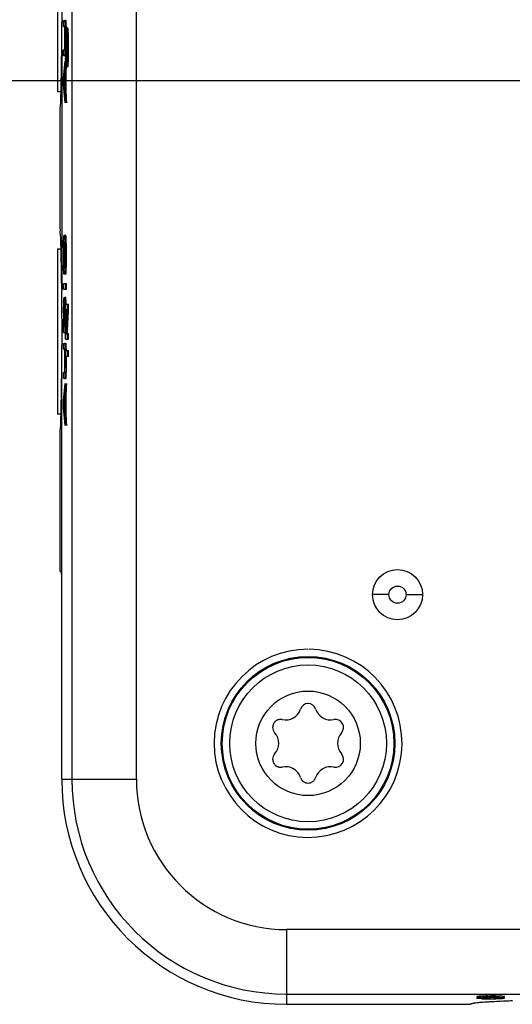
# Model space of a CAD drawing. Header units: inches. Extents: x 0 to 34, y 0 to 22.
# Tile 109 of 129: x 27.2 to 27.9, y 7.4 to 8.8. Entities that reach past the tile are written whole.
import ezdxf

# ---------------------------------------------------------------- set-up
doc = ezdxf.new("R2010")
doc.units = ezdxf.units.IN
doc.header["$LTSCALE"] = 1.87
doc.header["$MEASUREMENT"] = 0
doc.layers.get('0').update_dxf_attribs({"linetype": 'CONTINUOUS'})
doc.layers.add('DIMENSIONS', color=7, linetype='CONTINUOUS')
doc.styles.get("Standard").update_dxf_attribs({"font": 'txt', "width": 0.8})
doc.dimstyles.new('DIMSTYLE_2', dxfattribs={"dimtxt": 0.125, "dimasz": 0.18, "dimexe": 0.18, "dimexo": 0.0625, "dimgap": 0.09, "dimtad": 0, "dimtih": 1, "dimtoh": 1, "dimzin": 4, "dimdsep": 46, "dimtxsty": 'STANDARD', "dimblk": '_FILLED', "dimblk1": '_FILLED', "dimblk2": '_FILLED', "dimcen": 0.09, "dimadec": 0, "dimazin": 0, "dimtp": 0.02, "dimtm": 0.02, "dimtfac": 1, "dimtofl": 0, "dimtmove": 0, "dimatfit": 3, "dimldrblk": '_FILLED', "dimfxl": 1, "dimtolj": 1, "dimtzin": 4, "dimarcsym": 0})

# ---------------------------------------------------------------- blocks, each defined once
blk = doc.blocks.new('*D17')
at = {"layer": 'DIMENSIONS', "color": 2, "linetype": 'CONTINUOUS'}
blk.add_line((28.8448, 8.6798), (26.5923, 8.6798), dxfattribs=at)
at = {"layer": 'DIMENSIONS', "color": 2, "linetype": 'CONTINUOUS', "insert": (26.5298, 8.7423), "char_height": 0.125, "width": 1.125, "attachment_point": 3, "line_spacing_factor": 0.9}
blk.add_mtext('1.29{\\Ftxt.shx;\\W1.000000;\\H0.125000; }[32.8]', dxfattribs=at)
blk = doc.blocks.new('_FILLED')
at = {"color": 0, "linetype": 'BYBLOCK'}
blk.add_solid([(0, 0), (-1, 0.1736), (-1, -0.1736)], dxfattribs=at)
blk = doc.blocks.new('*D18')
at = {"layer": 'DIMENSIONS', "color": 2, "linetype": 'CONTINUOUS'}
blk.add_line((27.9748, 11.8298), (26.5923, 11.8298), dxfattribs=at)
at = {"layer": 'DIMENSIONS', "color": 2, "linetype": 'CONTINUOUS', "insert": (26.5298, 11.8923), "char_height": 0.125, "width": 1.225, "attachment_point": 3, "line_spacing_factor": 0.9}
blk.add_mtext('4.44{\\Ftxt.shx;\\W1.000000;\\H0.125000; }[112.8]', dxfattribs=at)

msp = doc.modelspace()

# ---------------------------------------------------------------- linework, layer by layer
at = {"color": 6, "linetype": 'CONTINUOUS'}
for p, q in [((27.3023, 12.4548), (27.3023, 7.7048)), ((27.3923, 7.7048), (27.3923, 12.4548)), ((27.2823, 8.8949), (27.2823, 8.6646)), ((27.288, 8.7224), (27.288, 8.3871)), ((27.2871, 8.6646), (27.2823, 8.6646)), ((27.2823, 8.4449), (27.2823, 8.2146)), ((27.2871, 8.4449), (27.2823, 8.4449)), ((27.288, 7.7048), (27.288, 8.2724)), ((27.2871, 8.2146), (27.2823, 8.2146)), ((27.7453, 7.9624), (27.7223, 7.9624)), ((27.7693, 7.9624), (27.7923, 7.9624)), ((27.288, 7.7048), (27.3923, 7.7048)), ((30.4623, 7.4948), (27.6023, 7.4948)), ((27.6023, 7.4948), (27.6023, 7.3905)), ((27.6023, 7.4048), (30.4623, 7.4048)), ((27.6023, 7.3905), (27.859, 7.3905)), ((27.9054, 7.3947), (27.9029, 7.3946)), ((27.9067, 7.3948), (27.9054, 7.3947))]:
    msp.add_line(p, q, dxfattribs=at)
at = {"color": 7, "linetype": 'CONTINUOUS'}
for p, q in [((27.2905, 8.7557), (27.2905, 8.7638)), ((27.2905, 8.7638), (27.2917, 8.7638)), ((27.2922, 8.7615), (27.2923, 8.7589)), ((27.2923, 8.7589), (27.2925, 8.754)), ((27.2925, 8.7638), (27.2925, 8.7557)), ((27.2937, 8.7638), (27.2925, 8.7638)), ((27.294, 8.7632), (27.2937, 8.7638)), ((27.2942, 8.7616), (27.294, 8.7632)), ((27.2943, 8.7589), (27.2942, 8.7616)), ((27.2945, 8.7541), (27.2943, 8.7589)), ((27.2917, 8.7557), (27.2905, 8.7557)), ((27.292, 8.7551), (27.2918, 8.7557)), ((27.2922, 8.7524), (27.292, 8.7551)), ((27.2923, 8.747), (27.2922, 8.7524)), ((27.2925, 8.7557), (27.2937, 8.7557)), ((27.2934, 8.7364), (27.2935, 8.7445)), ((27.2935, 8.7445), (27.2938, 8.7501)), ((27.294, 8.755), (27.2941, 8.7533)), ((27.2947, 8.7444), (27.2944, 8.745)), ((27.2951, 8.7396), (27.2947, 8.7444)), ((27.2952, 8.7465), (27.2954, 8.7373)), ((27.2956, 8.7468), (27.2954, 8.7386)), ((27.2961, 8.7446), (27.2964, 8.745)), ((27.2973, 8.7444), (27.297, 8.7501)), ((27.2974, 8.7362), (27.2973, 8.7444)), ((27.2938, 8.7408), (27.2936, 8.7342)), ((27.2952, 8.7362), (27.2951, 8.7396)), ((27.2956, 8.7334), (27.2957, 8.7391)), ((27.2969, 8.7426), (27.2971, 8.7396)), ((27.2971, 8.7396), (27.2972, 8.7362)), ((27.2905, 8.7147), (27.2905, 8.723)), ((27.2905, 8.723), (27.2918, 8.723)), ((27.2918, 8.723), (27.292, 8.7241)), ((27.2923, 8.7182), (27.2919, 8.715)), ((27.292, 8.7241), (27.2921, 8.7257)), ((27.2921, 8.7257), (27.2922, 8.729)), ((27.2924, 8.7234), (27.2923, 8.7182)), ((27.2925, 8.723), (27.2925, 8.7147)), ((27.2933, 8.723), (27.2925, 8.723)), ((27.2936, 8.7267), (27.2936, 8.7259)), ((27.2938, 8.723), (27.2936, 8.723)), ((27.2936, 8.7185), (27.2938, 8.7117)), ((27.2939, 8.7233), (27.2938, 8.723)), ((27.2941, 8.7257), (27.2939, 8.7233)), ((27.2941, 8.7161), (27.2943, 8.7182)), ((27.2942, 8.7291), (27.2942, 8.7263)), ((27.2943, 8.7182), (27.2944, 8.7234)), ((27.2951, 8.7129), (27.2952, 8.7162)), ((27.2954, 8.716), (27.2953, 8.7079)), ((27.2956, 8.726), (27.2956, 8.7267)), ((27.2958, 8.7121), (27.2956, 8.7188)), ((27.2972, 8.7162), (27.2971, 8.7129)), ((27.2917, 8.7147), (27.2905, 8.7147)), ((27.2905, 8.6835), (27.2926, 8.7078)), ((27.2919, 8.715), (27.2917, 8.7147)), ((27.2925, 8.7147), (27.2934, 8.7147)), ((27.2926, 8.7078), (27.2926, 8.6987)), ((27.2936, 8.7066), (27.2934, 8.7119)), ((27.2938, 8.7024), (27.2936, 8.7066)), ((27.2938, 8.7117), (27.2941, 8.7083)), ((27.2941, 8.7083), (27.2943, 8.7075)), ((27.2951, 8.7023), (27.2948, 8.6997)), ((27.2949, 8.7099), (27.2951, 8.7129)), ((27.2953, 8.7079), (27.2951, 8.7023)), ((27.2954, 8.7117), (27.2956, 8.7066)), ((27.2956, 8.7066), (27.2958, 8.7024)), ((27.2958, 8.7024), (27.2961, 8.6997)), ((27.2967, 8.7081), (27.2964, 8.7076)), ((27.2971, 8.7129), (27.2967, 8.7081)), ((27.2918, 8.6897), (27.2907, 8.6786)), ((27.2918, 8.667), (27.2918, 8.6897)), ((27.2926, 8.6987), (27.292, 8.6922)), ((27.292, 8.6922), (27.292, 8.6643)), ((27.294, 8.7009), (27.2925, 8.6835)), ((27.2927, 8.6786), (27.2938, 8.6897)), ((27.2938, 8.6897), (27.2938, 8.667)), ((27.294, 8.6922), (27.2946, 8.6987)), ((27.294, 8.6643), (27.294, 8.6922)), ((27.2948, 8.6997), (27.2944, 8.6988)), ((27.2961, 8.6997), (27.2962, 8.6993)), ((27.2962, 8.6993), (27.2964, 8.6988)), ((27.2905, 8.6745), (27.2905, 8.6835)), ((27.2926, 8.6492), (27.2905, 8.6745)), ((27.2907, 8.6786), (27.2918, 8.667)), ((27.2925, 8.6835), (27.2925, 8.6745)), ((27.2925, 8.6745), (27.2946, 8.6492)), ((27.2938, 8.667), (27.2927, 8.6786)), ((27.292, 8.6643), (27.2926, 8.6578)), ((27.2946, 8.6578), (27.294, 8.6643)), ((27.2926, 8.6578), (27.2926, 8.6492)), ((27.2946, 8.6492), (27.2946, 8.6578)), ((27.2858, 8.6371), (27.2859, 8.6421)), ((27.2858, 8.4725), (27.2858, 8.6371)), ((27.2859, 8.4675), (27.2858, 8.47)), ((27.2905, 8.4471), (27.2906, 8.4551)), ((27.2906, 8.4551), (27.2909, 8.4607)), ((27.2917, 8.455), (27.2915, 8.4556)), ((27.2922, 8.4502), (27.2917, 8.455)), ((27.2923, 8.4571), (27.2925, 8.4479)), ((27.2927, 8.4574), (27.2925, 8.4492)), ((27.2932, 8.4552), (27.2935, 8.4556)), ((27.2944, 8.455), (27.2941, 8.4607)), ((27.2945, 8.4468), (27.2944, 8.455)), ((27.2909, 8.4514), (27.2907, 8.4448)), ((27.2923, 8.4468), (27.2922, 8.4502)), ((27.2927, 8.444), (27.2928, 8.4497)), ((27.294, 8.4532), (27.2942, 8.4502)), ((27.2942, 8.4502), (27.2943, 8.4468)), ((27.2906, 8.4373), (27.2906, 8.4366)), ((27.2907, 8.4291), (27.2909, 8.4223)), ((27.2922, 8.4235), (27.2923, 8.4268)), ((27.2926, 8.4366), (27.2926, 8.4373)), ((27.2929, 8.4227), (27.2927, 8.4294)), ((27.2943, 8.4269), (27.2942, 8.4235)), ((27.2907, 8.4172), (27.2905, 8.4225)), ((27.2909, 8.413), (27.2907, 8.4172)), ((27.2909, 8.4223), (27.2912, 8.4189)), ((27.2912, 8.4189), (27.2914, 8.4181)), ((27.292, 8.4205), (27.2922, 8.4235)), ((27.2924, 8.4185), (27.2921, 8.413)), ((27.2925, 8.4266), (27.2924, 8.4185)), ((27.2925, 8.4223), (27.2927, 8.4172)), ((27.2927, 8.4172), (27.2929, 8.413)), ((27.2929, 8.413), (27.2932, 8.4103)), ((27.2938, 8.4188), (27.2935, 8.4182)), ((27.2942, 8.4235), (27.2938, 8.4188)), ((27.2919, 8.4103), (27.2915, 8.4094)), ((27.2921, 8.413), (27.2919, 8.4103)), ((27.2932, 8.4103), (27.2933, 8.4099)), ((27.2933, 8.4099), (27.2935, 8.4094)), ((27.2905, 8.3887), (27.2905, 8.397)), ((27.2905, 8.397), (27.2946, 8.397)), ((27.2905, 8.3887), (27.2946, 8.3887)), ((27.2926, 8.397), (27.2926, 8.3887)), ((27.2946, 8.3887), (27.2946, 8.397)), ((27.2907, 8.3702), (27.2909, 8.374)), ((27.2909, 8.374), (27.2912, 8.3766)), ((27.2912, 8.3766), (27.2915, 8.3776)), ((27.2929, 8.3741), (27.2927, 8.3702)), ((27.2939, 8.3763), (27.2935, 8.3776)), ((27.2942, 8.3728), (27.2939, 8.3763)), ((27.2944, 8.3676), (27.2942, 8.3728)), ((27.2905, 8.3572), (27.2906, 8.3638)), ((27.2909, 8.3628), (27.2908, 8.3588)), ((27.2911, 8.366), (27.2909, 8.3628)), ((27.2917, 8.3684), (27.2915, 8.3687)), ((27.2918, 8.3678), (27.2917, 8.3684)), ((27.292, 8.3651), (27.2918, 8.3678)), ((27.2922, 8.3608), (27.292, 8.3651)), ((27.2924, 8.3676), (27.2925, 8.3616)), ((27.2926, 8.3636), (27.2925, 8.3629)), ((27.2925, 8.3616), (27.2925, 8.3608)), ((27.2929, 8.3628), (27.2931, 8.3661)), ((27.2931, 8.3661), (27.2933, 8.368)), ((27.2933, 8.368), (27.2935, 8.3686)), ((27.2934, 8.3601), (27.2934, 8.3678)), ((27.2934, 8.3678), (27.2975, 8.3678)), ((27.2951, 8.3601), (27.2934, 8.3601)), ((27.2934, 8.3305), (27.2951, 8.3601)), ((27.2935, 8.3687), (27.2938, 8.3678)), ((27.2971, 8.3601), (27.2954, 8.3305)), ((27.2955, 8.3678), (27.2955, 8.3571)), ((27.2955, 8.3601), (27.2971, 8.3601)), ((27.2975, 8.3571), (27.2975, 8.3678)), ((27.2905, 8.3558), (27.2905, 8.3572)), ((27.2905, 8.3459), (27.2905, 8.3469)), ((27.2905, 8.3285), (27.2905, 8.3459)), ((27.2907, 8.3469), (27.2907, 8.3369)), ((27.2923, 8.3564), (27.2923, 8.357)), ((27.2923, 8.3369), (27.2923, 8.345)), ((27.2926, 8.3285), (27.2927, 8.3469)), ((27.2955, 8.3571), (27.2937, 8.3265)), ((27.2946, 8.3507), (27.2945, 8.3539)), ((27.2957, 8.3265), (27.2975, 8.3571)), ((27.2907, 8.3369), (27.2923, 8.3369)), ((27.2937, 8.3369), (27.2927, 8.3369)), ((27.2934, 8.319), (27.2934, 8.3305)), ((27.2946, 8.3285), (27.2946, 8.3415)), ((27.2954, 8.3305), (27.2955, 8.319)), ((27.2905, 8.3285), (27.2934, 8.3285)), ((27.2934, 8.319), (27.2975, 8.319)), ((27.2937, 8.3265), (27.2954, 8.3265)), ((27.2938, 8.3285), (27.2946, 8.3285)), ((27.2975, 8.3265), (27.2957, 8.3265)), ((27.2975, 8.319), (27.2975, 8.3265)), ((27.2905, 8.3051), (27.2905, 8.3132)), ((27.2905, 8.3132), (27.2917, 8.3132)), ((27.2917, 8.3051), (27.2905, 8.3051)), ((27.2917, 8.3132), (27.292, 8.3126)), ((27.292, 8.3045), (27.2918, 8.3051)), ((27.292, 8.3126), (27.2922, 8.3109)), ((27.2922, 8.3018), (27.292, 8.3045)), ((27.2922, 8.3109), (27.2923, 8.3082)), ((27.2923, 8.3082), (27.2925, 8.3034)), ((27.2925, 8.3132), (27.2925, 8.3051)), ((27.2937, 8.3132), (27.2925, 8.3132)), ((27.2925, 8.3051), (27.2937, 8.3051)), ((27.2934, 8.2952), (27.2934, 8.3035)), ((27.2934, 8.3035), (27.2975, 8.3035)), ((27.294, 8.3126), (27.2937, 8.3132)), ((27.2942, 8.311), (27.294, 8.3126)), ((27.2943, 8.3082), (27.2942, 8.311)), ((27.2945, 8.3035), (27.2943, 8.3082)), ((27.2955, 8.3035), (27.2955, 8.2952)), ((27.2975, 8.2952), (27.2975, 8.3035)), ((27.2923, 8.2964), (27.2922, 8.3018)), ((27.2934, 8.2952), (27.2975, 8.2952)), ((27.2921, 8.2751), (27.2922, 8.2784)), ((27.2942, 8.2785), (27.2941, 8.2751)), ((27.2905, 8.2641), (27.2905, 8.2724)), ((27.2905, 8.2724), (27.2918, 8.2724)), ((27.2917, 8.2641), (27.2905, 8.2641)), ((27.2919, 8.2643), (27.2917, 8.2641)), ((27.2918, 8.2724), (27.292, 8.2735)), ((27.2923, 8.2676), (27.2919, 8.2643)), ((27.292, 8.2735), (27.2921, 8.2751)), ((27.2924, 8.2728), (27.2923, 8.2676)), ((27.2925, 8.2724), (27.2925, 8.2641)), ((27.2938, 8.2724), (27.2925, 8.2724)), ((27.2925, 8.2641), (27.2937, 8.2641)), ((27.2939, 8.2727), (27.2938, 8.2724)), ((27.2941, 8.2751), (27.2939, 8.2727)), ((27.2941, 8.2655), (27.2943, 8.2676)), ((27.2943, 8.2676), (27.2944, 8.2728)), ((27.2905, 8.2328), (27.2926, 8.2572)), ((27.2926, 8.2481), (27.292, 8.2416)), ((27.2946, 8.2572), (27.2925, 8.2328)), ((27.2926, 8.2572), (27.2926, 8.2481)), ((27.294, 8.2416), (27.2946, 8.2481)), ((27.2946, 8.2481), (27.2946, 8.2572)), ((27.2918, 8.2391), (27.2907, 8.228)), ((27.2918, 8.2164), (27.2918, 8.2391)), ((27.292, 8.2416), (27.292, 8.2137)), ((27.2927, 8.228), (27.2938, 8.2391)), ((27.2938, 8.2391), (27.2938, 8.2164)), ((27.294, 8.2137), (27.294, 8.2416)), ((27.2905, 8.2239), (27.2905, 8.2328)), ((27.2926, 8.1986), (27.2905, 8.2239)), ((27.2907, 8.228), (27.2918, 8.2164)), ((27.2925, 8.2328), (27.2925, 8.2239)), ((27.2925, 8.2239), (27.2946, 8.1986)), ((27.2938, 8.2164), (27.2927, 8.228)), ((27.292, 8.2137), (27.2926, 8.2072)), ((27.2926, 8.2072), (27.2926, 8.1986)), ((27.2946, 8.2072), (27.294, 8.2137)), ((27.2946, 8.1986), (27.2946, 8.2072)), ((27.2858, 8.1871), (27.2859, 8.1921)), ((27.2858, 8.0002), (27.2858, 8.1871)), ((27.2859, 7.9952), (27.2858, 8.0002)), ((27.2879, 7.9933), (27.2859, 7.9952)), ((27.288, 7.9883), (27.2879, 7.9933)), ((27.8684, 7.3986), (27.868, 7.3989)), ((27.8706, 7.3984), (27.8684, 7.3986)), ((27.8714, 7.4016), (27.8688, 7.4013)), ((27.8751, 7.3981), (27.8706, 7.3984)), ((27.876, 7.4019), (27.8714, 7.4016)), ((27.8714, 7.3996), (27.876, 7.3999)), ((27.8792, 7.402), (27.876, 7.4019)), ((27.876, 7.3999), (27.8792, 7.4)), ((27.8763, 7.3992), (27.8761, 7.399)), ((27.8794, 7.3983), (27.8831, 7.3982)), ((27.8809, 7.4017), (27.8841, 7.4018)), ((27.8975, 7.4006), (27.8907, 7.4002)), ((27.8907, 7.3982), (27.8939, 7.3983)), ((27.8977, 7.3995), (27.8916, 7.3997)), ((27.8991, 7.4019), (27.8938, 7.402)), ((27.8938, 7.4), (27.8991, 7.3999)), ((27.8939, 7.3983), (27.8985, 7.3988)), ((27.9004, 7.3981), (27.8948, 7.398)), ((27.8949, 7.4), (27.9005, 7.4001)), ((27.8985, 7.3988), (27.8987, 7.399)), ((27.9029, 7.4017), (27.8991, 7.4019)), ((27.8991, 7.3999), (27.9029, 7.3997)), ((27.9005, 7.4001), (27.9042, 7.4004)), ((27.9051, 7.4015), (27.9029, 7.4017)), ((27.9029, 7.3997), (27.9051, 7.3995)), ((27.9042, 7.4004), (27.9061, 7.4007)), ((27.9051, 7.3995), (27.9063, 7.3993)), ((27.9061, 7.4007), (27.9067, 7.401)), ((27.9063, 7.3993), (27.9067, 7.399))]:
    msp.add_line(p, q, dxfattribs=at)
at = {"color": 6, "linetype": 'CONTINUOUS'}
for centre, radius in [((27.7573, 7.9624), 0.035), ((27.7573, 7.9624), 0.012), ((27.6323, 7.7548), 0.1213), ((27.6323, 7.7548), 0.073)]:
    msp.add_circle(centre, radius, dxfattribs=at)
at = {"color": 7, "linetype": 'CONTINUOUS'}
for radius in [0.12, 0.1095]:
    msp.add_circle((27.6323, 7.7548), radius, dxfattribs=at)
for centre, radius, start, end in [((26.6171, 8.7384), 0.6753, 0.0901, 0.7324), ((26.7956, 8.743), 0.497, 0.5058, 1.2709), ((26.6011, 8.7407), 0.6915, 0.3527, 0.5473), ((26.3992, 8.7395), 0.8934, 359.9951, 0.3514), ((26.6667, 8.7389), 0.6276, 0.0541, 0.5628), ((26.2868, 8.7392), 1.0078, 0.0158, 0.3105), ((26.9346, 8.7369), 0.3577, 358.7365, 359.4974), ((26.6735, 8.7396), 0.6188, 359.4564, 359.9814), ((26.7467, 8.7358), 0.5459, 358.6943, 359.4236), ((26.1855, 8.7406), 1.1071, 359.4673, 359.9396), ((28.256, 8.7257), 0.9627, 179.3599, 179.9429), ((27.7906, 8.7265), 0.497, 179.1184, 179.9771), ((26.8997, 8.7375), 0.3946, 358.7798, 359.4626), ((26.6115, 8.74), 0.6828, 359.4812, 359.9569), ((26.8088, 8.7348), 0.4858, 358.6497, 359.4577), ((26.3271, 8.7399), 0.9675, 359.4266, 359.9733), ((26.887, 8.7279), 0.4083, 0.5268, 1.1701), ((26.6373, 8.7258), 0.6579, 0.0378, 0.5082), ((26.4422, 8.7257), 0.8533, 0.0212, 0.7791), ((27.852, 8.7262), 0.5564, 179.2591, 179.9408), ((26.9271, 8.7285), 0.3702, 0.4974, 1.1997), ((26.6816, 8.726), 0.6156, 0.0217, 0.5269), ((26.2847, 8.7247), 1.0128, 0.0706, 0.6483), ((28.1598, 8.7264), 0.8665, 179.9824, 180.5076), ((27.8675, 8.7236), 0.5742, 180.4888, 181.1693), ((27.8486, 8.7272), 0.555, 180.1324, 180.9043), ((27.2063, 8.7297), 0.0879, 357.4013, 357.7585), ((26.6771, 8.7264), 0.6182, 359.4816, 359.9861), ((26.9306, 8.7239), 0.3646, 358.7968, 359.5201), ((26.293, 8.7271), 1.0025, 359.3648, 359.9382), ((27.819, 8.7269), 0.5234, 180.1055, 180.8856), ((26.6194, 8.7267), 0.6778, 359.504, 359.964), ((26.8961, 8.7244), 0.4012, 358.8367, 359.4879), ((26.8003, 8.7215), 0.4972, 358.5564, 359.4392), ((26.3745, 8.7265), 0.923, 359.385, 359.9664), ((27.8201, 8.7227), 0.5248, 180.9624, 181.1939), ((27.5507, 8.4721), 0.2649, 179.9121, 180.444), ((28.2533, 8.4363), 0.9629, 179.36, 179.9429), ((27.7867, 8.4371), 0.4961, 179.1175, 179.9772), ((26.8833, 8.4385), 0.409, 0.5257, 1.1686), ((26.633, 8.4364), 0.6594, 0.0374, 0.5073), ((26.4392, 8.4363), 0.8534, 0.0212, 0.779), ((27.8477, 8.4368), 0.555, 179.2584, 179.9411), ((26.9237, 8.4391), 0.3707, 0.4961, 1.1983), ((26.6772, 8.4366), 0.6172, 0.0214, 0.5259), ((26.2816, 8.4354), 1.013, 0.0706, 0.6482), ((28.1563, 8.437), 0.8659, 179.9819, 180.5076), ((27.8631, 8.4342), 0.5727, 180.4885, 181.1709), ((27.8458, 8.4378), 0.5551, 180.1324, 180.9044), ((26.6749, 8.437), 0.6175, 359.4816, 359.9863), ((26.9292, 8.4344), 0.3631, 358.7951, 359.5207), ((26.2884, 8.4377), 1.0042, 359.365, 359.938), ((27.8162, 8.4375), 0.5235, 180.1055, 180.8857), ((26.6174, 8.4373), 0.677, 359.5039, 359.9642), ((26.8944, 8.435), 0.3999, 358.8355, 359.4881), ((26.7973, 8.4321), 0.4973, 358.5572, 359.4397), ((26.3706, 8.4371), 0.924, 359.3855, 359.9664), ((27.8158, 8.4333), 0.5234, 180.9631, 181.1961), ((27.1508, 8.3648), 0.1416, 2.2853, 3.2341), ((27.6297, 8.3579), 0.3392, 178.3095, 179.006), ((27.5052, 8.3617), 0.2146, 177.7257, 178.0545), ((27.5477, 8.3602), 0.2572, 178.0556, 178.2797), ((27.755, 8.3508), 0.4643, 179.0201, 179.7028), ((27.0554, 8.3548), 0.2368, 1.2752, 1.4319), ((26.9584, 8.3529), 0.3339, 0.7194, 1.2444), ((27.0969, 8.3625), 0.1955, 1.8502, 2.3277), ((27.06, 8.3612), 0.2325, 1.5658, 1.8607), ((27.8188, 8.3549), 0.5264, 179.1282, 179.5015), ((26.4042, 8.352), 0.8883, 0.1276, 0.5655), ((27.5839, 8.359), 0.2914, 177.8051, 179.0904), ((27.8227, 8.3501), 0.53, 179.0651, 179.6592), ((27.464, 8.3566), 0.1712, 177.8975, 178.5573), ((27.5276, 8.3549), 0.2348, 178.5426, 178.6865), ((27.5862, 8.3536), 0.2935, 178.6951, 178.9974), ((26.9701, 8.353), 0.3242, 0.5972, 1.2675), ((26.1595, 8.3506), 1.1351, 0.1668, 0.4798), ((28.7938, 8.3482), 1.5033, 179.7127, 180.0528), ((28.1355, 8.348), 0.8448, 179.6454, 180.0777), ((26.5228, 8.3488), 0.7695, 0.1581, 0.5611), ((25.9209, 8.3465), 1.3714, 359.9364, 0.1851), ((25.4036, 8.3477), 1.889, 359.9307, 0.1902), ((28.1852, 8.3479), 0.8925, 179.6562, 180.0662), ((26.671, 8.3498), 0.6234, 0.1113, 0.6062), ((25.8564, 8.3464), 1.4379, 0.0113, 0.1815), ((26.7955, 8.2924), 0.497, 0.5058, 1.2708), ((26.6171, 8.2878), 0.6753, 0.0901, 0.7324), ((26.6126, 8.2902), 0.68, 0.4194, 0.5475), ((26.4282, 8.289), 0.8644, 359.9896, 0.4127), ((26.7092, 8.2885), 0.5851, 0.0362, 0.7202), ((26.3275, 8.2886), 0.9671, 0.0131, 0.3922), ((26.9346, 8.2863), 0.3577, 358.7365, 359.4974), ((26.6735, 8.289), 0.6188, 359.4564, 359.9814), ((26.7467, 8.2852), 0.5459, 358.6943, 359.4236), ((26.1855, 8.29), 1.1071, 359.4673, 359.9395), ((26.8997, 8.2869), 0.3946, 358.7798, 359.4626), ((26.6115, 8.2894), 0.6828, 359.4812, 359.9569), ((26.8089, 8.2842), 0.4857, 358.6497, 359.4577), ((26.327, 8.2893), 0.9675, 359.4266, 359.9732), ((27.8864, 7.7442), 0.3463, 268.1249, 269.1431), ((27.886, 7.7279), 0.3279, 268.1671, 269.2061), ((27.8868, 6.9921), 0.41, 90.5051, 91.0606), ((27.8866, 7.0042), 0.3959, 90.4921, 91.074), ((27.8873, 7.7835), 0.3856, 269.1018, 270.0089), ((27.8877, 7.624), 0.2239, 268.8167, 269.8965), ((27.8874, 7.6007), 0.2025, 268.7777, 269.9545), ((27.8878, 6.8775), 0.5245, 90.026, 90.4962), ((27.8876, 6.902), 0.498, 90.0135, 90.5062), ((27.8875, 7.2254), 0.1764, 90.0259, 91.1178), ((27.8875, 7.2295), 0.1703, 90.0062, 91.1248), ((27.8872, 7.5783), 0.1781, 270.0267, 271.1302), ((27.8873, 7.5702), 0.1721, 270.0074, 271.1364), ((27.8871, 7.1785), 0.2233, 88.8341, 89.9012), ((27.8873, 7.1971), 0.2027, 88.7952, 89.9569), ((27.8878, 7.8544), 0.4565, 269.9506, 270.8795), ((27.8875, 6.9277), 0.4744, 89.2486, 90.002), ((27.8874, 6.8968), 0.5032, 89.2703, 89.9804)]:
    msp.add_arc(centre, radius, start, end, dxfattribs=at)
at = {"color": 6, "linetype": 'CONTINUOUS'}
for centre, radius, start, end in [((27.6323, 7.7548), 0.1313, 90, 89.4142), ((27.6323, 7.7992), 0.0111, 18.1897, 161.8103), ((27.6007, 7.8096), 0.0222, 258.1897, 341.8103), ((27.6639, 7.8096), 0.0222, 198.1897, 281.8103), ((27.6707, 7.777), 0.0111, 318.1897, 101.8103), ((27.569, 7.7548), 0.0222, 318.1897, 41.8103), ((27.6956, 7.7548), 0.0222, 138.1897, 221.8103), ((27.6707, 7.7326), 0.0111, 258.1897, 41.8103), ((27.6007, 7.7), 0.0222, 18.1897, 101.8103), ((27.6639, 7.7), 0.0222, 78.1897, 161.8103), ((27.6023, 7.7048), 0.3143, 180, 269.9998), ((27.6023, 7.7048), 0.3, 180, 270), ((27.6023, 7.7048), 0.21, 180, 270), ((27.9263, 6.7283), 0.6667, 93.3937, 93.8851), ((27.9459, 6.3869), 1.0086, 92.7059, 93.359), ((27.9607, 6.0771), 1.3188, 92.5139, 92.7141), ((27.9819, 5.5663), 1.83, 92.0093, 92.3553)]:
    msp.add_arc(centre, radius, start, end, dxfattribs=at)
for centre, ratio, start_param, end_param in [((27.2836, 8.7798), 0.034921, 4.283829, 5.140949), ((27.2858, 8.7798), 0.017455, 3.204571, 4.283829), ((27.2858, 8.3298), 0.017455, 5.153753, 6.220207), ((27.2836, 8.3298), 0.034921, 4.283829, 5.140949), ((27.2858, 8.3298), 0.017455, 3.204571, 4.283829)]:
    msp.add_ellipse(centre, major_axis=(0, 0.138), ratio=ratio, start_param=start_param, end_param=end_param, dxfattribs=at)
at = {"color": 7, "linetype": 'CONTINUOUS'}
for points, knots in [([(27.2917, 8.7638), (27.2918, 8.7638), (27.2919, 8.7636), (27.2919, 8.7635), (27.292, 8.7632), (27.292, 8.7629), (27.2921, 8.7624), (27.2921, 8.7619), (27.2922, 8.7615)], [0, 0, 0, 0, 0.063581, 0.134048, 0.235914, 0.371871, 0.543654, 1, 1, 1, 1]), ([(27.2937, 8.7557), (27.2938, 8.7557), (27.2938, 8.7557), (27.2938, 8.7557), (27.2938, 8.7557), (27.2939, 8.7556), (27.2939, 8.7553), (27.294, 8.7551), (27.294, 8.755)], [0, 0, 0, 0, 0.055399, 0.091085, 0.137785, 0.218399, 0.509349, 1, 1, 1, 1]), ([(27.2938, 8.7501), (27.2938, 8.7504), (27.2938, 8.751), (27.2939, 8.7518), (27.294, 8.7525), (27.2941, 8.753), (27.2941, 8.7533), (27.2942, 8.7536), (27.2943, 8.7537), (27.2943, 8.7538), (27.2944, 8.7538), (27.2944, 8.7538)], [0, 0, 0, 0, 0.260869, 0.471598, 0.638667, 0.768569, 0.866436, 0.934808, 0.958863, 0.976913, 1, 1, 1, 1]), ([(27.2944, 8.745), (27.2944, 8.745), (27.2943, 8.7451), (27.2942, 8.745), (27.2942, 8.7449), (27.2941, 8.7447), (27.2941, 8.7446), (27.2941, 8.7443), (27.294, 8.7437), (27.2939, 8.743), (27.2938, 8.7419), (27.2938, 8.7412), (27.2938, 8.7408)], [0, 0, 0, 0, 0.023437, 0.046687, 0.068507, 0.098638, 0.137743, 0.186367, 0.314283, 0.488108, 0.714476, 1, 1, 1, 1]), ([(27.2944, 8.7538), (27.2944, 8.7538), (27.2945, 8.7538), (27.2945, 8.7537), (27.2946, 8.7537), (27.2946, 8.7535), (27.2947, 8.7533), (27.2948, 8.7529), (27.2948, 8.7523), (27.2949, 8.7513), (27.295, 8.75), (27.2951, 8.7484), (27.2952, 8.7472), (27.2952, 8.7465)], [0, 0, 0, 0, 0.007432, 0.017039, 0.031371, 0.05176, 0.079077, 0.114037, 0.209428, 0.342739, 0.517321, 0.73561, 1, 1, 1, 1]), ([(27.2964, 8.7538), (27.2964, 8.7538), (27.2963, 8.7538), (27.2963, 8.7537), (27.2962, 8.7537), (27.2962, 8.7535), (27.2961, 8.7533), (27.296, 8.7529), (27.296, 8.7523), (27.2959, 8.7514), (27.2958, 8.7501), (27.2957, 8.7486), (27.2956, 8.7474), (27.2956, 8.7468)], [0, 0, 0, 0, 0.007453, 0.017296, 0.031965, 0.052724, 0.080413, 0.11572, 0.211659, 0.345197, 0.519553, 0.737057, 1, 1, 1, 1]), ([(27.2957, 8.7391), (27.2957, 8.7398), (27.2958, 8.7411), (27.2959, 8.7428), (27.296, 8.7439), (27.2961, 8.7444), (27.2961, 8.7446)], [0, 0, 0, 0, 0.400227, 0.700993, 0.891235, 1, 1, 1, 1]), ([(27.297, 8.7501), (27.297, 8.7504), (27.297, 8.751), (27.2969, 8.7519), (27.2968, 8.7525), (27.2967, 8.753), (27.2966, 8.7534), (27.2966, 8.7536), (27.2965, 8.7538), (27.2964, 8.7538)], [0, 0, 0, 0, 0.263785, 0.475783, 0.643084, 0.772792, 0.870424, 0.938491, 1, 1, 1, 1]), ([(27.2964, 8.745), (27.2964, 8.745), (27.2965, 8.7449), (27.2966, 8.7447), (27.2966, 8.7444), (27.2967, 8.7441), (27.2968, 8.7435), (27.2969, 8.743), (27.2969, 8.7426)], [0, 0, 0, 0, 0.068154, 0.138438, 0.238036, 0.369461, 0.536925, 1, 1, 1, 1]), ([(27.2937, 8.7147), (27.2937, 8.7147), (27.2938, 8.7147), (27.2938, 8.7147), (27.2939, 8.7148), (27.2939, 8.7149), (27.294, 8.7151), (27.294, 8.7154), (27.2941, 8.7157), (27.2941, 8.7159), (27.2941, 8.7161)], [0, 0, 0, 0, 0.035386, 0.071994, 0.132665, 0.224352, 0.350099, 0.516155, 0.730247, 1, 1, 1, 1]), ([(27.2944, 8.6988), (27.2944, 8.6988), (27.2943, 8.6989), (27.2943, 8.6989), (27.2942, 8.6991), (27.2942, 8.6993), (27.2941, 8.6997), (27.294, 8.7002), (27.2939, 8.7011), (27.2939, 8.7018), (27.2938, 8.7024)], [0, 0, 0, 0, 0.024329, 0.043419, 0.06868, 0.139929, 0.241353, 0.375352, 0.5446, 1, 1, 1, 1]), ([(27.2944, 8.7076), (27.2945, 8.7076), (27.2945, 8.7077), (27.2946, 8.7079), (27.2947, 8.7081), (27.2947, 8.7084), (27.2948, 8.709), (27.2949, 8.7096), (27.2949, 8.7099)], [0, 0, 0, 0, 0.069085, 0.140605, 0.241207, 0.373012, 0.540118, 1, 1, 1, 1]), ([(27.2964, 8.7076), (27.2964, 8.7076), (27.2964, 8.7075), (27.2963, 8.7075), (27.2963, 8.7076), (27.2962, 8.7077), (27.2961, 8.7079), (27.2961, 8.7083), (27.296, 8.709), (27.2959, 8.7098), (27.2958, 8.7108), (27.2958, 8.7116), (27.2958, 8.7121)], [0, 0, 0, 0, 0.01246, 0.021259, 0.031511, 0.047529, 0.102698, 0.193311, 0.32333, 0.497552, 0.721332, 1, 1, 1, 1]), ([(27.2964, 8.6988), (27.2965, 8.6988), (27.2966, 8.6989), (27.2966, 8.6991), (27.2967, 8.6993), (27.2967, 8.6995), (27.2968, 8.7), (27.2969, 8.7009), (27.2971, 8.7023), (27.2972, 8.705), (27.2973, 8.7073), (27.2973, 8.709)], [0, 0, 0, 0, 0.015149, 0.029271, 0.049154, 0.075505, 0.108936, 0.199951, 0.330174, 0.508042, 1, 1, 1, 1]), ([(27.2909, 8.4607), (27.2909, 8.461), (27.2909, 8.4616), (27.291, 8.4625), (27.2911, 8.4631), (27.2912, 8.4636), (27.2912, 8.464), (27.2913, 8.4642), (27.2914, 8.4643), (27.2914, 8.4644), (27.2915, 8.4644), (27.2915, 8.4644)], [0, 0, 0, 0, 0.260853, 0.471577, 0.638647, 0.768554, 0.866425, 0.934802, 0.958859, 0.976912, 1, 1, 1, 1]), ([(27.2915, 8.4556), (27.2915, 8.4556), (27.2914, 8.4557), (27.2913, 8.4556), (27.2913, 8.4555), (27.2912, 8.4554), (27.2912, 8.4552), (27.2911, 8.4549), (27.2911, 8.4544), (27.291, 8.4536), (27.2909, 8.4525), (27.2909, 8.4518), (27.2909, 8.4514)], [0, 0, 0, 0, 0.023381, 0.046679, 0.06854, 0.098713, 0.137861, 0.186524, 0.314503, 0.488346, 0.714653, 1, 1, 1, 1]), ([(27.2915, 8.4644), (27.2915, 8.4644), (27.2915, 8.4644), (27.2916, 8.4644), (27.2917, 8.4643), (27.2917, 8.4641), (27.2918, 8.4639), (27.2918, 8.4635), (27.2919, 8.4629), (27.292, 8.4619), (27.2921, 8.4606), (27.2922, 8.459), (27.2923, 8.4578), (27.2923, 8.4571)], [0, 0, 0, 0, 0.007432, 0.017038, 0.031369, 0.051756, 0.079072, 0.11403, 0.209419, 0.342728, 0.51731, 0.735602, 1, 1, 1, 1]), ([(27.2935, 8.4644), (27.2935, 8.4644), (27.2934, 8.4644), (27.2934, 8.4644), (27.2933, 8.4643), (27.2933, 8.4641), (27.2932, 8.4639), (27.2931, 8.4636), (27.293, 8.4629), (27.2929, 8.462), (27.2929, 8.4607), (27.2928, 8.4592), (27.2927, 8.458), (27.2927, 8.4574)], [0, 0, 0, 0, 0.007452, 0.017299, 0.031971, 0.052735, 0.080427, 0.115737, 0.21168, 0.34522, 0.519575, 0.737072, 1, 1, 1, 1]), ([(27.2928, 8.4497), (27.2928, 8.4504), (27.2929, 8.4517), (27.293, 8.4534), (27.2931, 8.4545), (27.2932, 8.455), (27.2932, 8.4552)], [0, 0, 0, 0, 0.399968, 0.700676, 0.891047, 1, 1, 1, 1]), ([(27.2941, 8.4607), (27.2941, 8.4611), (27.2941, 8.4617), (27.294, 8.4625), (27.2939, 8.4631), (27.2938, 8.4636), (27.2937, 8.464), (27.2937, 8.4642), (27.2936, 8.4644), (27.2935, 8.4644)], [0, 0, 0, 0, 0.263792, 0.475792, 0.643091, 0.772797, 0.870426, 0.938492, 1, 1, 1, 1]), ([(27.2935, 8.4556), (27.2935, 8.4556), (27.2936, 8.4555), (27.2937, 8.4553), (27.2937, 8.4551), (27.2938, 8.4547), (27.2939, 8.4541), (27.2939, 8.4536), (27.294, 8.4532)], [0, 0, 0, 0, 0.06817, 0.138462, 0.238065, 0.369494, 0.536957, 1, 1, 1, 1]), ([(27.2915, 8.4094), (27.2915, 8.4094), (27.2914, 8.4095), (27.2914, 8.4095), (27.2913, 8.4097), (27.2913, 8.4099), (27.2912, 8.4103), (27.2911, 8.4108), (27.291, 8.4117), (27.2909, 8.4124), (27.2909, 8.413)], [0, 0, 0, 0, 0.02434, 0.043441, 0.068713, 0.139981, 0.24142, 0.375429, 0.544677, 1, 1, 1, 1]), ([(27.2915, 8.4182), (27.2916, 8.4182), (27.2916, 8.4183), (27.2917, 8.4185), (27.2918, 8.4187), (27.2918, 8.419), (27.2919, 8.4197), (27.292, 8.4202), (27.292, 8.4205)], [0, 0, 0, 0, 0.069071, 0.140583, 0.241177, 0.372975, 0.540078, 1, 1, 1, 1]), ([(27.2935, 8.4182), (27.2935, 8.4182), (27.2935, 8.4182), (27.2934, 8.4181), (27.2934, 8.4182), (27.2933, 8.4183), (27.2932, 8.4185), (27.2932, 8.419), (27.2931, 8.4196), (27.293, 8.4204), (27.2929, 8.4215), (27.2929, 8.4222), (27.2929, 8.4227)], [0, 0, 0, 0, 0.012494, 0.021306, 0.031544, 0.047539, 0.102661, 0.193233, 0.323221, 0.497432, 0.721243, 1, 1, 1, 1]), ([(27.2935, 8.4094), (27.2936, 8.4094), (27.2937, 8.4095), (27.2937, 8.4097), (27.2938, 8.4099), (27.2938, 8.4101), (27.2939, 8.4107), (27.294, 8.4115), (27.2941, 8.4129), (27.2943, 8.4156), (27.2944, 8.4179), (27.2944, 8.4196)], [0, 0, 0, 0, 0.015129, 0.029234, 0.0491, 0.075432, 0.108841, 0.199808, 0.329999, 0.507879, 1, 1, 1, 1]), ([(27.2915, 8.3776), (27.2916, 8.3776), (27.2916, 8.3775), (27.2917, 8.3773), (27.2918, 8.3769), (27.2919, 8.3764), (27.292, 8.3757), (27.2921, 8.3745), (27.2921, 8.3735), (27.2922, 8.3728)], [0, 0, 0, 0, 0.023558, 0.068883, 0.14133, 0.244172, 0.38011, 0.550705, 1, 1, 1, 1]), ([(27.2935, 8.3776), (27.2935, 8.3776), (27.2934, 8.3775), (27.2934, 8.3773), (27.2933, 8.3771), (27.2932, 8.3765), (27.2931, 8.3755), (27.293, 8.3746), (27.2929, 8.3741)], [0, 0, 0, 0, 0.02867, 0.077927, 0.152808, 0.256534, 0.559952, 1, 1, 1, 1]), ([(27.2915, 8.3687), (27.2915, 8.3687), (27.2915, 8.3686), (27.2914, 8.3684), (27.2913, 8.368), (27.2911, 8.3671), (27.2911, 8.3665), (27.2911, 8.366)], [0, 0, 0, 0, 0.025881, 0.071627, 0.244788, 0.54456, 1, 1, 1, 1]), ([(27.2937, 8.3051), (27.2938, 8.3051), (27.2938, 8.3051), (27.2938, 8.3051), (27.2938, 8.3051), (27.2939, 8.305), (27.2939, 8.3047), (27.294, 8.3045), (27.294, 8.3044)], [0, 0, 0, 0, 0.055399, 0.091085, 0.137785, 0.218399, 0.509349, 1, 1, 1, 1]), ([(27.2937, 8.2641), (27.2937, 8.2641), (27.2938, 8.2641), (27.2938, 8.2641), (27.2939, 8.2642), (27.2939, 8.2643), (27.294, 8.2645), (27.294, 8.2648), (27.2941, 8.2651), (27.2941, 8.2653), (27.2941, 8.2655)], [0, 0, 0, 0, 0.035356, 0.071961, 0.132643, 0.224348, 0.350121, 0.516199, 0.73029, 1, 1, 1, 1]), ([(27.5961, 7.7879), (27.5945, 7.7881), (27.5911, 7.7882), (27.5866, 7.7859), (27.5835, 7.7819), (27.5828, 7.7786), (27.5827, 7.777)], [0, 0, 0, 0, 0.250047, 0.5, 0.749953, 1, 1, 1, 1]), ([(27.5827, 7.7326), (27.5828, 7.731), (27.5835, 7.7277), (27.5866, 7.7237), (27.5911, 7.7214), (27.5945, 7.7214), (27.5961, 7.7217)], [0, 0, 0, 0, 0.250047, 0.5, 0.749953, 1, 1, 1, 1]), ([(27.6217, 7.7069), (27.6221, 7.7058), (27.6229, 7.7043), (27.6244, 7.7025), (27.6257, 7.7014), (27.6272, 7.7005), (27.6294, 7.6996), (27.6323, 7.6991), (27.6352, 7.6996), (27.6373, 7.7005), (27.6388, 7.7014), (27.6402, 7.7025), (27.6416, 7.7043), (27.6424, 7.7058), (27.6428, 7.7069)], [0, 0, 0, 0, 0.124732, 0.187304, 0.249822, 0.312457, 0.37516, 0.500001, 0.624842, 0.687544, 0.750179, 0.812697, 0.875268, 1, 1, 1, 1]), ([(27.8688, 7.4013), (27.8686, 7.4013), (27.8684, 7.4013), (27.8682, 7.4012), (27.8681, 7.4011), (27.868, 7.4011), (27.868, 7.401), (27.868, 7.401), (27.868, 7.401)], [0, 0, 0, 0, 0.428127, 0.718876, 0.817528, 0.889946, 0.94519, 1, 1, 1, 1]), ([(27.868, 7.401), (27.868, 7.4009), (27.868, 7.4009), (27.868, 7.4008), (27.868, 7.4008), (27.8682, 7.4007), (27.8686, 7.4006), (27.8692, 7.4005), (27.8702, 7.4004), (27.8716, 7.4003), (27.8734, 7.4002), (27.8748, 7.4001), (27.8755, 7.4001)], [0, 0, 0, 0, 0.01011, 0.017469, 0.026786, 0.0413, 0.089992, 0.169956, 0.293055, 0.472506, 0.711397, 1, 1, 1, 1]), ([(27.868, 7.399), (27.868, 7.399), (27.868, 7.399), (27.868, 7.3991), (27.8681, 7.3991), (27.8682, 7.3992), (27.8684, 7.3992), (27.8687, 7.3993), (27.8692, 7.3994), (27.8697, 7.3995), (27.8705, 7.3996), (27.8711, 7.3996), (27.8714, 7.3996)], [0, 0, 0, 0, 0.013268, 0.025853, 0.041938, 0.063854, 0.128594, 0.223666, 0.351115, 0.517381, 0.730881, 1, 1, 1, 1]), ([(27.8761, 7.4007), (27.8761, 7.4007), (27.8759, 7.4009), (27.8761, 7.401), (27.8761, 7.401)], [0, 0, 0, 0, 0.496568, 1, 1, 1, 1]), ([(27.8761, 7.399), (27.8761, 7.399), (27.876, 7.3989), (27.876, 7.3989), (27.876, 7.3988), (27.8761, 7.3987), (27.8763, 7.3986), (27.8767, 7.3986), (27.8773, 7.3985), (27.8782, 7.3984), (27.879, 7.3984), (27.8794, 7.3983)], [0, 0, 0, 0, 0.034716, 0.04676, 0.058202, 0.089087, 0.141466, 0.238405, 0.408009, 0.66462, 1, 1, 1, 1]), ([(27.8761, 7.401), (27.8761, 7.401), (27.8761, 7.401), (27.8761, 7.4011), (27.8761, 7.4011), (27.8763, 7.4012), (27.8765, 7.4013), (27.877, 7.4013), (27.8776, 7.4014), (27.8785, 7.4015), (27.8796, 7.4016), (27.8804, 7.4016), (27.8809, 7.4017)], [0, 0, 0, 0, 0.010166, 0.019071, 0.030487, 0.047464, 0.104343, 0.197593, 0.331465, 0.507909, 0.726496, 1, 1, 1, 1]), ([(27.8831, 7.4002), (27.882, 7.4002), (27.8803, 7.4003), (27.8783, 7.4004), (27.8772, 7.4005), (27.8767, 7.4006), (27.8763, 7.4006), (27.8762, 7.4007), (27.8761, 7.4007)], [0, 0, 0, 0, 0.435439, 0.747437, 0.855314, 0.928156, 0.973228, 1, 1, 1, 1]), ([(27.8841, 7.3998), (27.883, 7.3997), (27.8812, 7.3997), (27.8788, 7.3995), (27.8774, 7.3994), (27.8767, 7.3993), (27.8764, 7.3992), (27.8763, 7.3992)], [0, 0, 0, 0, 0.427871, 0.708522, 0.896041, 0.957813, 1, 1, 1, 1]), ([(27.8916, 7.4017), (27.8926, 7.4017), (27.8943, 7.4017), (27.8965, 7.4016), (27.8978, 7.4015), (27.8984, 7.4013), (27.8986, 7.4013), (27.8987, 7.4013)], [0, 0, 0, 0, 0.421716, 0.728041, 0.915754, 0.967657, 1, 1, 1, 1]), ([(27.8987, 7.401), (27.8987, 7.401), (27.8987, 7.4009), (27.8987, 7.4009), (27.8986, 7.4008), (27.8985, 7.4008), (27.8984, 7.4007), (27.898, 7.4006), (27.8977, 7.4006), (27.8975, 7.4006)], [0, 0, 0, 0, 0.044551, 0.083046, 0.137168, 0.222327, 0.346769, 0.515506, 1, 1, 1, 1]), ([(27.8987, 7.399), (27.8987, 7.399), (27.8988, 7.399), (27.8988, 7.3991), (27.8988, 7.3992), (27.8987, 7.3992), (27.8986, 7.3993), (27.8984, 7.3993), (27.8981, 7.3994), (27.8978, 7.3994), (27.8977, 7.3995)], [0, 0, 0, 0, 0.074405, 0.123044, 0.164587, 0.227479, 0.325266, 0.473223, 0.691536, 1, 1, 1, 1]), ([(27.8987, 7.4013), (27.8987, 7.4012), (27.8988, 7.4012), (27.8988, 7.4011), (27.8988, 7.401), (27.8987, 7.401), (27.8987, 7.401)], [0, 0, 0, 0, 0.322473, 0.50775, 0.697424, 1, 1, 1, 1]), ([(27.9067, 7.399), (27.9067, 7.3989), (27.9065, 7.3988), (27.9063, 7.3987), (27.906, 7.3986), (27.9055, 7.3985), (27.9047, 7.3984), (27.9036, 7.3983), (27.9021, 7.3982), (27.901, 7.3982), (27.9004, 7.3981)], [0, 0, 0, 0, 0.048802, 0.074323, 0.10658, 0.194079, 0.318688, 0.488297, 0.711906, 1, 1, 1, 1]), ([(27.9067, 7.401), (27.9067, 7.401), (27.9067, 7.4011), (27.9066, 7.4011), (27.9065, 7.4012), (27.9063, 7.4013), (27.9058, 7.4014), (27.9054, 7.4015), (27.9051, 7.4015)], [0, 0, 0, 0, 0.036301, 0.085518, 0.158002, 0.257589, 0.54951, 1, 1, 1, 1])]:
    msp.add_open_spline(points, degree=3, knots=knots, dxfattribs=at)
for points in [[(27.5827, 7.777), (27.5827, 7.7756), (27.5832, 7.7729), (27.5847, 7.7706), (27.5856, 7.7696)], [(27.5856, 7.74), (27.5847, 7.739), (27.5832, 7.7366), (27.5827, 7.7339), (27.5827, 7.7326)]]:
    msp.add_open_spline(points, degree=3, dxfattribs=at)
at = {"color": 6, "linetype": 'CONTINUOUS'}
msp.add_open_spline([(27.8811, 7.3934), (27.8795, 7.3933), (27.8765, 7.3931), (27.8722, 7.3928), (27.8686, 7.3924), (27.8655, 7.392), (27.863, 7.3917), (27.8611, 7.3913), (27.8599, 7.391), (27.8593, 7.3907), (27.8591, 7.3905), (27.859, 7.3905)], degree=3, knots=[0, 0, 0, 0, 0.214999, 0.405026, 0.569565, 0.708121, 0.820297, 0.906017, 0.965485, 0.985677, 1, 1, 1, 1], dxfattribs=at)

# ---------------------------------------------------------------- dimensions: what is measured, and where the dimension line sits
at = {"layer": 'DIMENSIONS', "color": 2, "linetype": 'CONTINUOUS'}
for feature_location, offset, origin, picture, middle in [((27.9748, 11.8298), (-1.3825, 0), (28.0373, 7.3905), '*D18', (25.6673, 11.8298)), ((28.8448, 8.6798), (-2.2525, 0), (28.9073, 7.3905), '*D17', (25.7173, 8.6798))]:
    dim = msp.add_ordinate_dim(feature_location=feature_location, offset=offset, dtype=0, origin=origin, dimstyle='DIMSTYLE_2', dxfattribs=at)
    dim.commit()
    dim.dimension.update_dxf_attribs({"geometry": picture, "text_midpoint": middle})

doc.saveas('drawing.dxf')
